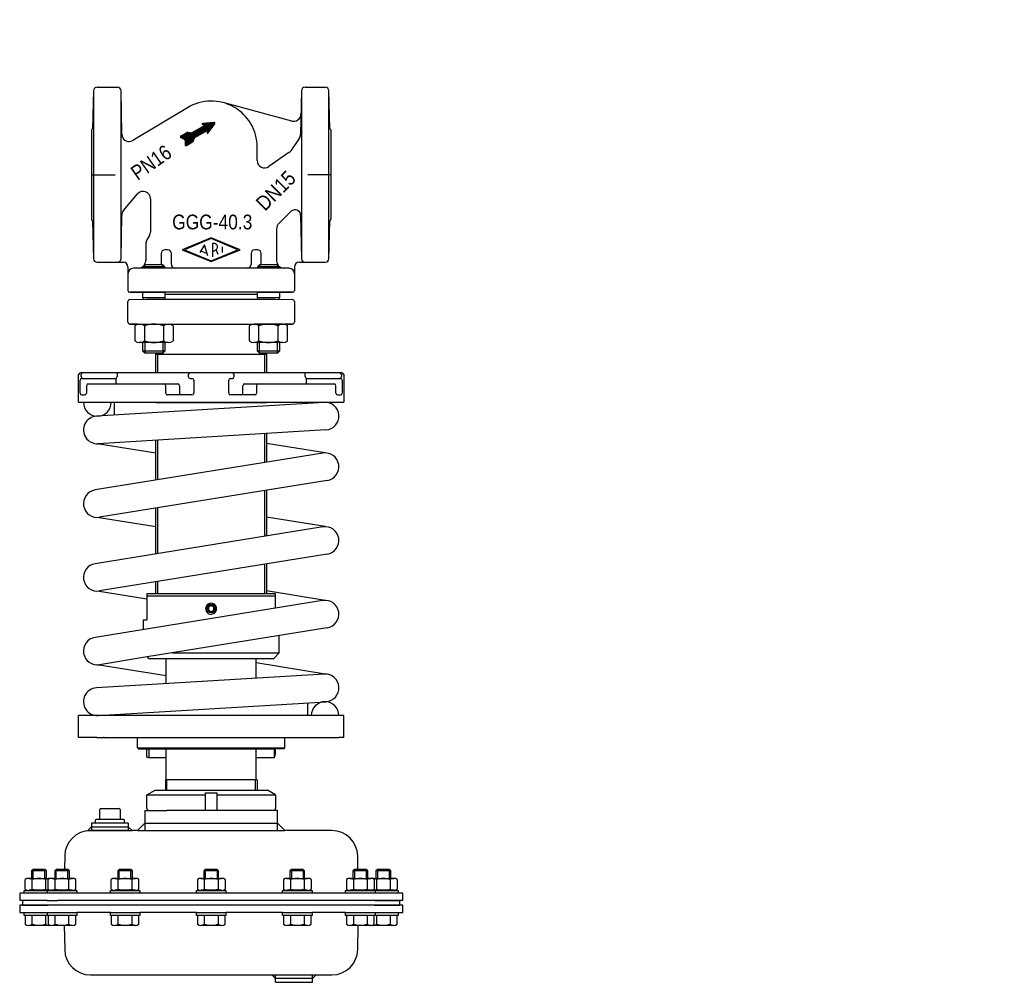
# Model space of a CAD drawing. Extents: x -535 to 0, y -522 to 0.
import ezdxf
from ezdxf.enums import TextEntityAlignment as Align

# ---------------------------------------------------------------- set-up
doc = ezdxf.new("R2010")
doc.units = 0
doc.layers.get('0').update_dxf_attribs({"linetype": 'CONTINUOUS'})

# ---------------------------------------------------------------- blocks, each defined once
blk = doc.blocks.new('*X0')
at = {"color": 7}
for p, q in [((-444.93, -67.9), (-434.65, -57.62)), ((-444.91, -67.6), (-435.32, -58.01)), ((-444.89, -67.3), (-435.99, -58.39)), ((-444.87, -68.12), (-432.82, -56.08)), ((-444.87, -67), (-436.66, -58.78)), ((-444.74, -68.28), (-432.51, -56.04)), ((-444.55, -68.37), (-432.19, -56.01)), ((-444.25, -68.35), (-431.88, -55.98)), ((-439.5, -63.88), (-431.57, -55.95)), ((-438.83, -63.5), (-431.25, -55.92)), ((-438.16, -63.11), (-430.94, -55.89)), ((-437.49, -62.72), (-430.62, -55.86)), ((-436.82, -62.34), (-430.31, -55.82)), ((-436.15, -61.95), (-429.99, -55.79)), ((-435.6, -56.59), (-435.34, -56.33)), ((-435.5, -56.78), (-435.02, -56.3)), ((-435.48, -61.57), (-429.68, -55.76)), ((-435.3, -56.86), (-434.71, -56.26)), ((-435.09, -56.93), (-434.39, -56.23)), ((-434.88, -57), (-434.08, -56.2)), ((-434.81, -61.18), (-429.37, -55.73)), ((-434.67, -57.08), (-433.76, -56.17)), ((-434.46, -57.15), (-433.45, -56.14)), ((-434.25, -57.22), (-433.14, -56.11)), ((-434.15, -60.79), (-429.09, -55.74)), ((-433.48, -60.41), (-428.9, -55.83)), ((-432.81, -60.02), (-428.78, -55.99)), ((-432.75, -60.81), (-429.76, -57.82)), ((-432.68, -60.46), (-429.03, -56.81)), ((-432.61, -60.11), (-428.72, -56.22)), ((-447.43, -63.61), (-446.61, -62.79)), ((-447.35, -63.82), (-445.94, -62.41)), ((-447.22, -63.96), (-445.27, -62.02)), ((-447.03, -64.06), (-444.6, -61.64)), ((-446.84, -64.16), (-443.93, -61.25)), ((-446.65, -64.25), (-443.51, -61.11)), ((-446.46, -64.34), (-443.26, -61.14)), ((-446.27, -64.44), (-443.01, -61.17)), ((-446.08, -64.53), (-442.75, -61.2)), ((-445.9, -64.62), (-442.5, -61.23)), ((-445.71, -64.72), (-442.25, -61.26)), ((-445.52, -64.81), (-442, -61.29)), ((-445.33, -64.9), (-441.74, -61.32)), ((-445.14, -65), (-441.49, -61.35)), ((-444.96, -65.1), (-441.23, -61.37)), ((-444.85, -66.69), (-437.33, -59.16)), ((-444.83, -66.39), (-437.99, -59.55)), ((-444.83, -65.26), (-440.67, -61.1)), ((-444.81, -66.09), (-438.66, -59.94)), ((-444.79, -65.79), (-439.33, -60.32)), ((-444.78, -65.48), (-440, -60.71)), ((-443.6, -67.98), (-439.73, -64.12)), ((-432.82, -61.16), (-430.48, -58.82)), ((-432.82, -61.45), (-431.2, -59.83)), ((-432.67, -61.58), (-431.92, -60.83)), ((-442.93, -67.6), (-439.94, -64.61)), ((-442.26, -67.21), (-440.15, -65.1)), ((-441.59, -66.82), (-440.36, -65.6)), ((-440.92, -66.44), (-440.58, -66.09))]:
    blk.add_line(p, q, dxfattribs=at)
blk = doc.blocks.new('3570100504', base_point=(-521.51, 334.21))
at = {"color": 7}
for p, q in [((-465.59, -420.67), (-461.22, -418.15)), ((-465.59, -428.15), (-465.59, -420.67)), ((-465.59, -420.67), (-433.72, -420.67)), ((-461.22, -418.15), (-400.22, -418.15)), ((-433.72, -419.65), (-427.72, -419.65)), ((-433.72, -429.15), (-433.72, -419.65)), ((-427.72, -419.65), (-427.72, -429.15)), ((-427.72, -420.67), (-395.84, -420.67)), ((-395.84, -420.67), (-400.22, -418.15)), ((-395.84, -420.67), (-395.84, -428.15)), ((-491.22, -434.15), (-491.22, -428.65)), ((-490.72, -428.15), (-480.72, -428.15)), ((-480.22, -428.65), (-480.22, -434.15)), ((-466.72, -429.15), (-466.72, -440.15)), ((-466.72, -429.15), (-464.59, -429.15)), ((-464.59, -429.15), (-454.77, -429.15)), ((-433.72, -429.15), (-454.77, -429.15)), ((-427.72, -429.15), (-433.72, -429.15)), ((-396.84, -429.15), (-427.72, -429.15)), ((-394.72, -429.15), (-396.84, -429.15)), ((-394.72, -440.15), (-394.72, -429.15)), ((-495.72, -438.15), (-497.72, -440.15)), ((-495.72, -436.15), (-495.72, -440.15)), ((-493.72, -436.15), (-495.72, -436.15)), ((-495.72, -438.15), (-475.72, -438.15)), ((-493.72, -434.65), (-493.72, -436.15)), ((-477.72, -436.15), (-493.72, -436.15)), ((-478.22, -434.15), (-493.22, -434.15)), ((-477.72, -436.15), (-477.72, -434.65)), ((-475.72, -436.15), (-477.72, -436.15)), ((-475.72, -436.15), (-475.72, -440.15)), ((-475.72, -438.15), (-473.72, -440.15)), ((-466.72, -436.15), (-470.72, -440.15)), ((-466.72, -436.15), (-394.72, -436.15)), ((-390.72, -440.15), (-394.72, -436.15)), ((-497.72, -440.15), (-495.72, -440.15)), ((-475.72, -440.15), (-496.29, -440.15)), ((-495.72, -440.15), (-475.72, -440.15)), ((-475.72, -440.15), (-473.72, -440.15)), ((-470.72, -440.15), (-473.72, -440.15)), ((-470.72, -440.15), (-466.72, -440.15)), ((-466.72, -440.15), (-394.72, -440.15)), ((-394.72, -440.15), (-390.72, -440.15)), ((-365.14, -440.15), (-390.72, -440.15)), ((-510.29, -453.9), (-510.42, -461.25)), ((-351.01, -461.25), (-351.14, -453.9)), ((-527.42, -461.25), (-528.22, -462.05)), ((-528.22, -462.05), (-528.22, -466.04)), ((-520.22, -462.05), (-528.22, -462.05)), ((-521.02, -461.25), (-527.42, -461.25)), ((-527.42, -466.04), (-527.42, -461.25)), ((-520.22, -462.05), (-521.02, -461.25)), ((-521.02, -466.04), (-521.02, -461.25)), ((-520.22, -466.04), (-520.22, -462.05)), ((-514.89, -461.25), (-515.69, -462.05)), ((-507.69, -462.05), (-515.69, -462.05)), ((-515.69, -462.05), (-515.69, -466.04)), ((-508.49, -461.25), (-514.89, -461.25)), ((-514.89, -466.04), (-514.89, -461.25)), ((-507.69, -462.05), (-508.49, -461.25)), ((-508.49, -466.04), (-508.49, -461.25)), ((-507.69, -466.04), (-507.69, -462.05)), ((-480.67, -461.25), (-481.47, -462.05)), ((-481.47, -462.05), (-481.47, -466.04)), ((-473.47, -462.05), (-481.47, -462.05)), ((-474.27, -461.25), (-480.67, -461.25)), ((-480.67, -466.04), (-480.67, -461.25)), ((-473.47, -462.05), (-474.27, -461.25)), ((-474.27, -466.04), (-474.27, -461.25)), ((-473.47, -466.04), (-473.47, -462.05)), ((-433.92, -461.25), (-434.72, -462.05)), ((-426.72, -462.05), (-434.72, -462.05)), ((-434.72, -462.05), (-434.72, -466.04)), ((-427.52, -461.25), (-433.92, -461.25)), ((-433.92, -461.25), (-433.92, -466.04)), ((-426.72, -462.05), (-427.52, -461.25)), ((-427.52, -461.25), (-427.52, -466.04)), ((-426.72, -466.04), (-426.72, -462.05)), ((-387.17, -461.25), (-387.97, -462.05)), ((-387.97, -462.05), (-387.97, -466.04)), ((-379.97, -462.05), (-387.97, -462.05)), ((-387.17, -461.25), (-387.17, -466.04)), ((-380.77, -461.25), (-387.17, -461.25)), ((-380.77, -461.25), (-380.77, -466.04)), ((-379.97, -462.05), (-380.77, -461.25)), ((-379.97, -466.04), (-379.97, -462.05)), ((-352.94, -461.25), (-353.74, -462.05)), ((-345.74, -462.05), (-353.74, -462.05)), ((-353.74, -462.05), (-353.74, -466.04)), ((-346.54, -461.25), (-352.94, -461.25)), ((-352.94, -461.25), (-352.94, -466.04)), ((-345.74, -462.05), (-346.54, -461.25)), ((-346.54, -461.25), (-346.54, -466.04)), ((-345.74, -466.04), (-345.74, -462.05)), ((-340.42, -461.25), (-341.22, -462.05)), ((-341.22, -462.05), (-341.22, -466.04)), ((-333.22, -462.05), (-341.22, -462.05)), ((-340.42, -461.25), (-340.42, -466.04)), ((-334.02, -461.25), (-340.42, -461.25)), ((-334.02, -461.25), (-334.02, -466.04)), ((-333.22, -462.05), (-334.02, -461.25)), ((-333.22, -466.04), (-333.22, -462.05)), ((-531.72, -471.88), (-531.72, -466.71)), ((-529.84, -466.04), (-528.22, -466.04)), ((-528.22, -466.04), (-527.42, -466.04)), ((-527.97, -471.88), (-527.97, -466.71)), ((-527.42, -466.04), (-521.02, -466.04)), ((-521.02, -466.04), (-520.22, -466.04)), ((-520.46, -471.88), (-520.46, -466.71)), ((-520.22, -466.04), (-518.59, -466.04)), ((-519.19, -471.88), (-519.19, -466.71)), ((-517.32, -466.04), (-515.69, -466.04)), ((-515.69, -466.04), (-514.89, -466.04)), ((-515.44, -471.88), (-515.44, -466.71)), ((-514.89, -466.04), (-508.49, -466.04)), ((-508.49, -466.04), (-507.69, -466.04)), ((-507.94, -471.88), (-507.94, -466.71)), ((-507.69, -466.04), (-506.06, -466.04)), ((-504.18, -471.88), (-504.18, -466.71)), ((-484.97, -471.88), (-484.97, -466.71)), ((-483.09, -466.04), (-481.47, -466.04)), ((-481.47, -466.04), (-480.67, -466.04)), ((-481.22, -471.88), (-481.22, -466.71)), ((-480.67, -466.04), (-474.27, -466.04)), ((-474.27, -466.04), (-473.47, -466.04)), ((-473.71, -471.88), (-473.71, -466.71)), ((-473.47, -466.04), (-471.84, -466.04)), ((-469.96, -471.88), (-469.96, -466.71)), ((-438.22, -466.71), (-438.22, -471.88)), ((-436.34, -466.04), (-434.72, -466.04)), ((-434.72, -466.04), (-433.92, -466.04)), ((-434.47, -466.71), (-434.47, -471.88)), ((-433.92, -466.04), (-427.52, -466.04)), ((-427.52, -466.04), (-426.72, -466.04)), ((-426.96, -466.71), (-426.96, -471.88)), ((-426.72, -466.04), (-425.09, -466.04)), ((-423.21, -466.71), (-423.21, -471.88)), ((-391.47, -466.71), (-391.47, -471.88)), ((-389.59, -466.04), (-387.97, -466.04)), ((-387.97, -466.04), (-387.17, -466.04)), ((-387.72, -466.71), (-387.72, -471.88)), ((-387.17, -466.04), (-380.77, -466.04)), ((-380.77, -466.04), (-379.97, -466.04)), ((-380.21, -466.71), (-380.21, -471.88)), ((-379.97, -466.04), (-378.34, -466.04)), ((-376.46, -466.71), (-376.46, -471.88)), ((-357.25, -466.71), (-357.25, -471.88)), ((-355.37, -466.04), (-353.74, -466.04)), ((-353.74, -466.04), (-352.94, -466.04)), ((-353.49, -466.71), (-353.49, -471.88)), ((-352.94, -466.04), (-346.54, -466.04)), ((-346.54, -466.04), (-345.74, -466.04)), ((-345.99, -466.71), (-345.99, -471.88)), ((-345.74, -466.04), (-344.11, -466.04)), ((-342.84, -466.04), (-341.22, -466.04)), ((-342.24, -466.71), (-342.24, -471.88)), ((-341.22, -466.04), (-340.42, -466.04)), ((-340.97, -466.71), (-340.97, -471.88)), ((-340.42, -466.04), (-334.02, -466.04)), ((-334.02, -466.04), (-333.22, -466.04)), ((-333.46, -466.71), (-333.46, -471.88)), ((-333.22, -466.04), (-331.59, -466.04)), ((-329.71, -466.71), (-329.71, -471.88)), ((-534.72, -474.15), (-534.72, -478.15)), ((-529.84, -474.15), (-534.72, -474.15)), ((-532.22, -474.15), (-532.22, -472.55)), ((-532.22, -472.55), (-531.72, -472.55)), ((-529.84, -474.15), (-532.22, -474.15)), ((-531.72, -472.55), (-519.69, -472.55)), ((-519.72, -472.54), (-529.84, -472.54)), ((-332.72, -474.13), (-529.84, -474.13)), ((-519.72, -474.15), (-529.84, -474.15)), ((-518.59, -472.54), (-519.72, -472.54)), ((-513.67, -472.55), (-519.72, -472.54)), ((-513.67, -474.15), (-519.72, -474.15)), ((-516.22, -474.15), (-519.72, -474.15)), ((-519.69, -474.15), (-519.69, -472.55)), ((-519.69, -472.55), (-519.19, -472.55)), ((-516.22, -474.15), (-519.69, -474.15)), ((-519.19, -472.55), (-516.71, -472.55)), ((-519.19, -472.55), (-516.22, -472.55)), ((-506.06, -472.54), (-517.32, -472.54)), ((-516.22, -472.55), (-513.67, -472.55)), ((-503.69, -474.15), (-516.22, -474.15)), ((-515.69, -472.54), (-515.69, -472.54)), ((-515.69, -474.15), (-515.69, -474.15)), ((-514.89, -472.55), (-514.89, -472.54)), ((-513.67, -472.55), (-507.69, -472.55)), ((-508.49, -472.55), (-508.49, -472.54)), ((-507.69, -472.55), (-507.69, -472.54)), ((-507.69, -472.55), (-507.49, -472.55)), ((-507.69, -474.15), (-507.69, -474.15)), ((-507.49, -472.55), (-504.18, -472.55)), ((-507.49, -472.55), (-503.69, -472.55)), ((-503.69, -472.55), (-503.69, -474.15)), ((-485.47, -474.15), (-485.47, -472.55)), ((-485.47, -472.55), (-484.97, -472.55)), ((-469.47, -474.15), (-485.47, -474.15)), ((-484.97, -472.55), (-473.47, -472.55)), ((-471.84, -472.54), (-483.09, -472.54)), ((-481.47, -472.54), (-481.47, -472.55)), ((-481.47, -474.15), (-481.47, -474.15)), ((-480.67, -472.55), (-480.67, -472.54)), ((-474.27, -472.55), (-474.27, -472.54)), ((-473.47, -472.55), (-473.47, -472.54)), ((-473.47, -472.55), (-473.27, -472.55)), ((-473.47, -474.15), (-473.47, -474.15)), ((-473.27, -472.55), (-469.96, -472.55)), ((-473.27, -472.55), (-469.47, -472.55)), ((-469.47, -472.55), (-469.47, -474.15)), ((-438.72, -474.15), (-438.72, -472.55)), ((-438.72, -472.55), (-434.92, -472.55)), ((-422.72, -474.15), (-438.72, -474.15)), ((-438.22, -472.55), (-434.92, -472.55)), ((-425.09, -472.54), (-436.34, -472.54)), ((-434.92, -472.55), (-434.72, -472.55)), ((-434.72, -472.54), (-434.72, -472.55)), ((-434.72, -472.55), (-423.21, -472.55)), ((-434.72, -474.15), (-434.72, -474.15)), ((-433.92, -472.54), (-433.92, -472.55)), ((-427.52, -472.54), (-427.52, -472.55)), ((-426.72, -472.55), (-426.72, -472.54)), ((-426.72, -474.15), (-426.72, -474.15)), ((-423.21, -472.55), (-422.72, -472.55)), ((-422.72, -472.55), (-422.72, -474.15)), ((-391.97, -474.15), (-391.97, -472.55)), ((-391.97, -472.55), (-388.17, -472.55)), ((-375.97, -474.15), (-391.97, -474.15)), ((-391.47, -472.55), (-388.17, -472.55)), ((-378.34, -472.54), (-389.59, -472.54)), ((-388.17, -472.55), (-387.97, -472.55)), ((-387.97, -472.54), (-387.97, -472.55)), ((-387.97, -472.55), (-376.46, -472.55)), ((-387.97, -474.15), (-387.97, -474.15)), ((-387.17, -472.54), (-387.17, -472.55)), ((-380.77, -472.54), (-380.77, -472.55)), ((-379.97, -472.55), (-379.97, -472.54)), ((-379.97, -474.15), (-379.97, -474.15)), ((-376.46, -472.55), (-375.97, -472.55)), ((-375.97, -472.55), (-375.97, -474.15)), ((-357.74, -474.15), (-357.74, -472.55)), ((-357.74, -472.55), (-353.94, -472.55)), ((-345.22, -474.15), (-357.74, -474.15)), ((-357.25, -472.55), (-353.94, -472.55)), ((-344.11, -472.54), (-355.37, -472.54)), ((-353.94, -472.55), (-353.74, -472.55)), ((-353.74, -472.54), (-353.74, -472.55)), ((-353.74, -472.55), (-345.22, -472.55)), ((-353.74, -474.15), (-353.74, -474.15)), ((-352.94, -472.54), (-352.94, -472.55)), ((-346.54, -472.54), (-346.54, -472.55)), ((-341.72, -472.54), (-345.74, -472.54)), ((-345.74, -472.54), (-345.74, -472.54)), ((-345.74, -474.15), (-345.74, -474.15)), ((-345.22, -472.55), (-345.09, -472.55)), ((-341.74, -474.15), (-345.22, -474.15)), ((-345.09, -472.55), (-342.24, -472.55)), ((-345.09, -472.55), (-344.72, -472.55)), ((-344.72, -472.55), (-342.24, -472.55)), ((-341.72, -472.54), (-342.84, -472.54)), ((-342.24, -472.55), (-341.74, -472.55)), ((-341.74, -472.55), (-329.71, -472.55)), ((-341.74, -472.55), (-341.74, -474.15)), ((-341.72, -474.15), (-341.74, -474.15)), ((-331.31, -472.53), (-341.72, -472.54)), ((-329.22, -474.15), (-341.72, -474.15)), ((-326.72, -474.13), (-332.72, -474.13)), ((-329.71, -472.55), (-329.22, -472.55)), ((-329.22, -472.55), (-329.22, -474.15)), ((-326.72, -478.14), (-326.72, -474.13)), ((-533.22, -478.15), (-534.72, -478.15)), ((-534.72, -480.65), (-534.72, -484.65)), ((-533.22, -480.65), (-534.72, -480.65)), ((-533.22, -478.15), (-533.22, -480.65)), ((-519.72, -478.15), (-533.22, -478.15)), ((-533.22, -480.65), (-519.22, -480.65)), ((-517.22, -480.65), (-533.22, -480.65)), ((-519.72, -478.15), (-514.09, -478.15)), ((-514.72, -480.65), (-517.22, -480.65)), ((-346.72, -480.65), (-514.72, -480.65)), ((-347.34, -478.15), (-514.09, -478.15)), ((-341.72, -478.15), (-347.34, -478.15)), ((-344.22, -480.65), (-346.72, -480.65)), ((-328.22, -480.65), (-344.22, -480.65)), ((-342.22, -480.65), (-328.22, -480.65)), ((-332.72, -478.14), (-341.72, -478.15)), ((-341.72, -478.15), (-328.22, -478.15)), ((-340.42, -478.15), (-340.42, -478.15)), ((-334.02, -478.14), (-334.02, -478.15)), ((-333.22, -478.15), (-333.22, -478.14)), ((-326.72, -478.14), (-332.72, -478.14)), ((-328.22, -480.65), (-328.22, -478.15)), ((-326.72, -480.65), (-328.22, -480.65)), ((-326.72, -484.65), (-326.72, -480.65)), ((-534.72, -484.65), (-519.72, -484.65)), ((-532.22, -484.65), (-519.72, -484.65)), ((-532.22, -486.25), (-532.22, -484.65)), ((-531.72, -486.25), (-532.22, -486.25)), ((-531.72, -486.25), (-531.72, -490.88)), ((-519.69, -486.25), (-531.72, -486.25)), ((-527.97, -490.88), (-527.97, -486.25)), ((-520.46, -490.88), (-520.46, -486.25)), ((-519.72, -484.65), (-513.67, -484.65)), ((-519.72, -484.65), (-516.22, -484.65)), ((-519.69, -484.65), (-516.22, -484.65)), ((-519.69, -486.25), (-519.69, -484.65)), ((-519.19, -486.25), (-519.69, -486.25)), ((-516.71, -486.25), (-519.19, -486.25)), ((-519.19, -486.25), (-519.19, -490.88)), ((-516.22, -486.25), (-519.19, -486.25)), ((-516.22, -484.65), (-503.69, -484.65)), ((-507.69, -486.25), (-516.22, -486.25)), ((-507.49, -486.25), (-516.22, -486.25)), ((-515.69, -484.65), (-515.69, -484.65)), ((-515.44, -490.88), (-515.44, -486.25)), ((-507.94, -490.88), (-507.94, -486.25)), ((-507.69, -484.65), (-507.69, -484.65)), ((-507.49, -486.25), (-507.69, -486.25)), ((-504.18, -486.25), (-507.49, -486.25)), ((-503.69, -486.25), (-507.49, -486.25)), ((-504.18, -490.88), (-504.18, -486.25)), ((-485.47, -484.65), (-503.69, -484.65)), ((-503.69, -484.65), (-503.69, -486.25)), ((-485.47, -484.65), (-469.47, -484.65)), ((-485.47, -486.25), (-485.47, -484.65)), ((-484.97, -486.25), (-485.47, -486.25)), ((-484.97, -486.25), (-484.97, -490.88)), ((-473.47, -486.25), (-484.97, -486.25)), ((-473.27, -486.25), (-484.97, -486.25)), ((-481.47, -484.65), (-481.47, -484.65)), ((-481.22, -490.88), (-481.22, -486.25)), ((-473.71, -490.88), (-473.71, -486.25)), ((-473.47, -484.65), (-473.47, -484.65)), ((-473.27, -486.25), (-473.47, -486.25)), ((-469.96, -486.25), (-473.27, -486.25)), ((-469.47, -486.25), (-473.27, -486.25)), ((-469.96, -490.88), (-469.96, -486.25)), ((-438.72, -484.65), (-469.47, -484.65)), ((-469.47, -484.65), (-469.47, -486.25)), ((-438.72, -484.65), (-422.72, -484.65)), ((-438.72, -486.25), (-438.72, -484.65)), ((-434.92, -486.25), (-438.72, -486.25)), ((-438.22, -486.25), (-438.22, -490.88)), ((-434.92, -486.25), (-438.22, -486.25)), ((-434.72, -486.25), (-434.92, -486.25)), ((-434.72, -484.65), (-434.72, -484.65)), ((-423.21, -486.25), (-434.72, -486.25)), ((-434.47, -486.25), (-434.47, -490.88)), ((-426.96, -486.25), (-426.96, -490.88)), ((-426.72, -484.65), (-426.72, -484.65)), ((-423.21, -490.88), (-423.21, -486.25)), ((-422.72, -486.25), (-423.21, -486.25)), ((-391.97, -484.65), (-422.72, -484.65)), ((-422.72, -484.65), (-422.72, -486.25)), ((-391.97, -484.65), (-375.97, -484.65)), ((-391.97, -486.25), (-391.97, -484.65)), ((-388.17, -486.25), (-391.97, -486.25)), ((-391.47, -486.25), (-391.47, -490.88)), ((-388.17, -486.25), (-391.47, -486.25)), ((-387.97, -486.25), (-388.17, -486.25)), ((-376.46, -486.25), (-388.17, -486.25)), ((-387.97, -484.65), (-387.97, -484.65)), ((-376.46, -486.25), (-387.97, -486.25)), ((-387.72, -486.25), (-387.72, -490.88)), ((-380.21, -486.25), (-380.21, -490.88)), ((-379.97, -484.65), (-379.97, -484.65)), ((-375.97, -486.25), (-376.46, -486.25)), ((-376.46, -490.88), (-376.46, -486.25)), ((-357.74, -484.65), (-375.97, -484.65)), ((-375.97, -484.65), (-375.97, -486.25)), ((-357.74, -484.65), (-345.22, -484.65)), ((-357.74, -486.25), (-357.74, -484.65)), ((-353.94, -486.25), (-357.74, -486.25)), ((-357.25, -486.25), (-357.25, -490.88)), ((-353.94, -486.25), (-357.25, -486.25)), ((-353.74, -486.25), (-353.94, -486.25)), ((-353.74, -484.65), (-353.74, -484.65)), ((-345.22, -486.25), (-353.74, -486.25)), ((-353.49, -486.25), (-353.49, -490.88)), ((-345.99, -486.25), (-345.99, -490.88)), ((-345.74, -484.65), (-345.74, -484.65)), ((-345.22, -484.65), (-341.74, -484.65)), ((-345.09, -486.25), (-345.22, -486.25)), ((-342.24, -486.25), (-345.09, -486.25)), ((-344.72, -486.25), (-345.09, -486.25)), ((-342.24, -486.25), (-344.72, -486.25)), ((-342.24, -490.88), (-342.24, -486.25)), ((-341.74, -486.25), (-342.24, -486.25)), ((-341.74, -484.65), (-341.74, -486.25)), ((-341.74, -484.65), (-341.72, -484.65)), ((-329.71, -486.25), (-341.74, -486.25)), ((-341.72, -484.65), (-329.22, -484.65)), ((-341.72, -484.65), (-326.72, -484.65)), ((-340.97, -486.25), (-340.97, -490.88)), ((-333.46, -486.25), (-333.46, -490.88)), ((-329.22, -486.25), (-329.71, -486.25)), ((-329.71, -490.88), (-329.71, -486.25)), ((-329.22, -484.65), (-329.22, -486.25)), ((-518.59, -491.55), (-529.84, -491.55)), ((-506.06, -491.55), (-517.32, -491.55)), ((-510.52, -491.49), (-510.29, -504.71)), ((-471.84, -491.55), (-483.09, -491.55)), ((-425.09, -491.55), (-436.34, -491.55)), ((-378.34, -491.55), (-389.59, -491.55)), ((-344.11, -491.55), (-355.37, -491.55)), ((-351.14, -504.71), (-350.91, -491.49)), ((-331.59, -491.55), (-342.84, -491.55)), ((-496.29, -518.46), (-397.72, -518.46)), ((-395.72, -520.46), (-397.72, -518.46)), ((-397.72, -518.46), (-395.72, -518.46)), ((-395.72, -518.46), (-375.72, -518.46)), ((-395.72, -522.46), (-395.72, -518.46)), ((-375.72, -518.46), (-373.72, -518.46)), ((-375.72, -522.46), (-375.72, -518.46)), ((-373.72, -518.46), (-375.72, -520.46)), ((-373.72, -518.46), (-365.14, -518.46)), ((-375.72, -520.46), (-395.72, -520.46)), ((-395.72, -522.46), (-375.72, -522.46))]:
    blk.add_line(p, q, dxfattribs=at)
for centre, radius, start, end in [((-490.72, -428.65), 0.5, 90, 180), ((-480.72, -428.65), 0.5, 0, 90), ((-464.59, -428.15), 1, 180, 270), ((-396.84, -428.15), 1, 270, 0), ((-493.22, -434.65), 0.5, 90, 180), ((-478.22, -434.65), 0.5, 0, 90), ((-496.29, -454.15), 14, 90, 179), ((-365.14, -454.15), 14, 1, 90), ((-529.84, -469.03), 2.99, 51.0528, 128.9472), ((-524.22, -476.99), 10.94, 69.9474, 110.0526), ((-518.59, -469.03), 2.99, 77.7343, 128.9472), ((-517.32, -469.03), 2.99, 51.0528, 128.9472), ((-511.69, -476.99), 10.94, 69.9474, 110.0526), ((-506.06, -469.03), 2.99, 51.0528, 128.9472), ((-483.09, -469.03), 2.99, 51.0528, 128.9472), ((-477.47, -476.99), 10.94, 69.9474, 110.0526), ((-471.84, -469.03), 2.99, 51.0528, 128.9472), ((-436.34, -469.03), 2.99, 51.0528, 128.9472), ((-430.72, -476.99), 10.94, 69.9474, 110.0526), ((-425.09, -469.03), 2.99, 51.0528, 128.9472), ((-389.59, -469.03), 2.99, 51.0528, 128.9472), ((-383.97, -476.99), 10.94, 69.9474, 110.0526), ((-378.34, -469.03), 2.99, 51.0528, 128.9472), ((-355.37, -469.03), 2.99, 51.0528, 128.9472), ((-349.74, -476.99), 10.94, 69.9474, 110.0526), ((-344.11, -469.03), 2.99, 51.0528, 128.9472), ((-342.84, -469.03), 2.99, 51.0528, 102.2657), ((-337.22, -476.99), 10.94, 69.9474, 110.0526), ((-331.59, -469.03), 2.99, 51.0528, 128.9472), ((-529.84, -469.56), 2.99, 231.0528, 308.9472), ((-524.22, -461.6), 10.94, 249.9474, 290.0526), ((-518.59, -469.56), 2.99, 231.0528, 282.2657), ((-517.32, -469.56), 2.99, 231.0528, 308.9472), ((-511.69, -461.6), 10.94, 249.9474, 290.0526), ((-506.06, -469.56), 2.99, 231.0528, 308.9472), ((-483.09, -469.56), 2.99, 231.0528, 308.9472), ((-477.47, -461.6), 10.94, 249.9474, 290.0526), ((-471.84, -469.56), 2.99, 231.0528, 308.9472), ((-436.34, -469.56), 2.99, 231.0528, 308.9472), ((-430.72, -461.6), 10.94, 249.9474, 290.0526), ((-425.09, -469.56), 2.99, 231.0528, 308.9472), ((-389.59, -469.56), 2.99, 231.0528, 308.9472), ((-383.97, -461.6), 10.94, 249.9474, 290.0526), ((-378.34, -469.56), 2.99, 231.0528, 308.9472), ((-355.37, -469.56), 2.99, 231.0528, 308.9472), ((-349.74, -461.6), 10.94, 249.9474, 290.0526), ((-344.11, -469.56), 2.99, 231.0528, 308.9472), ((-342.84, -469.56), 2.99, 257.7343, 308.9472), ((-337.22, -461.6), 10.94, 249.9474, 268.2442), ((-337.22, -461.6), 10.94, 271.8972, 290.0526), ((-331.59, -469.56), 2.99, 231.0528, 265.0561), ((-331.59, -469.56), 2.99, 274.9439, 275.3162), ((-331.59, -469.56), 2.99, 275.3162, 308.9472), ((-343.22, -480.65), 1, 359.9999999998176, 0), ((-529.84, -488.56), 2.99, 231.0528, 308.9472), ((-524.22, -480.6), 10.94, 249.9474, 290.0526), ((-518.59, -488.56), 2.99, 231.0528, 282.2657), ((-517.32, -488.56), 2.99, 231.0528, 308.9472), ((-511.69, -480.6), 10.94, 249.9474, 290.0526), ((-506.06, -488.56), 2.99, 231.0528, 308.9472), ((-483.09, -488.56), 2.99, 231.0528, 308.9472), ((-477.47, -480.6), 10.94, 249.9474, 290.0526), ((-471.84, -488.56), 2.99, 231.0528, 308.9472), ((-436.34, -488.56), 2.99, 231.0528, 308.9472), ((-430.72, -480.6), 10.94, 249.9474, 290.0526), ((-425.09, -488.56), 2.99, 231.0528, 308.9472), ((-389.59, -488.56), 2.99, 231.0528, 308.9472), ((-383.97, -480.6), 10.94, 249.9474, 290.0526), ((-378.34, -488.56), 2.99, 231.0528, 308.9472), ((-355.37, -488.56), 2.99, 231.0528, 308.9472), ((-349.74, -480.6), 10.94, 249.9474, 290.0526), ((-344.11, -488.56), 2.99, 231.0528, 308.9472), ((-342.84, -488.56), 2.99, 257.7343, 308.9472), ((-337.22, -480.6), 10.94, 249.9474, 290.0526), ((-331.59, -488.56), 2.99, 231.0528, 308.9472), ((-496.29, -504.46), 14, 181, 270), ((-365.14, -504.46), 14, 270, 359)]:
    blk.add_arc(centre, radius, start, end, dxfattribs=at)

msp = doc.modelspace()

# ---------------------------------------------------------------- linework, layer by layer
at = {"color": 7}
for p, q in [((-492.66, -36.66), (-481.68, -36.66)), ((-379.75, -36.66), (-368.77, -36.66)), ((-494.66, -38.61), (-495.2, -58.98)), ((-494.66, -38.61), (-494.66, -129.71)), ((-479.27, -62.16), (-479.68, -38.62)), ((-479.68, -129.69), (-479.68, -38.62)), ((-381.75, -38.62), (-382.16, -62.16)), ((-381.75, -38.62), (-381.75, -129.69)), ((-366.23, -58.98), (-366.77, -38.61)), ((-366.77, -129.71), (-366.77, -38.61)), ((-443.62, -47.75), (-473.2, -65.58)), ((-387.01, -55.02), (-424.22, -45.02)), ((-441.03, -61.3), (-434.07, -57.28)), ((-435.43, -56.82), (-434.07, -57.28)), ((-429.26, -55.72), (-435.37, -56.33)), ((-432.39, -61.49), (-428.82, -56.52)), ((-447.18, -63.12), (-443.8, -61.17)), ((-447.15, -64), (-445.06, -65.04)), ((-443.49, -61.11), (-441.34, -61.37)), ((-440.59, -66.13), (-439.74, -64.14)), ((-439.53, -63.9), (-432.57, -59.88)), ((-432.57, -59.88), (-432.84, -61.29)), ((-444.78, -65.52), (-444.93, -67.85)), ((-444.18, -68.32), (-440.8, -66.37)), ((-405.72, -76.45), (-405.72, -69.16)), ((-382.88, -64.45), (-387.55, -71.12)), ((-388.54, -72.11), (-399.42, -79.73)), ((-478.33, -103.59), (-470.78, -94.58)), ((-463.72, -97.16), (-463.72, -115.09)), ((-479.68, -129.69), (-479.27, -106.16)), ((-387.25, -104.01), (-394.01, -110.63)), ((-382.16, -106.16), (-381.75, -129.69)), ((-495.2, -109.34), (-494.66, -129.71)), ((-366.77, -129.71), (-366.23, -109.34)), ((-464.25, -117.09), (-465.68, -119.56)), ((-395.22, -113.49), (-395.22, -130.82)), ((-466.22, -121.56), (-466.22, -130.82)), ((-430.72, -118.32), (-446.42, -124.82)), ((-430.72, -118.82), (-445.22, -124.82)), ((-434.39, -122.24), (-436.82, -126.4)), ((-432.47, -128.19), (-434.35, -122.24)), ((-415.01, -124.82), (-430.72, -118.32)), ((-416.22, -124.82), (-430.72, -118.82)), ((-430.07, -121.89), (-430.07, -128.66)), ((-457.86, -126.89), (-457.86, -132.89)), ((-454.36, -124.89), (-455.86, -124.89)), ((-452.36, -132.89), (-452.36, -126.89)), ((-446.42, -124.82), (-430.72, -131.32)), ((-445.22, -124.82), (-430.72, -130.82)), ((-436.31, -125.52), (-432.87, -126.95)), ((-430.72, -130.82), (-416.22, -124.82)), ((-430.72, -131.32), (-415.01, -124.82)), ((-426.99, -127.38), (-428.07, -124.78)), ((-424.59, -126.39), (-424.59, -123.24)), ((-409.07, -126.89), (-409.07, -132.89)), ((-405.57, -124.89), (-407.07, -124.89)), ((-403.57, -132.89), (-403.57, -126.89)), ((-492.66, -131.66), (-478.42, -131.66)), ((-466.73, -132.97), (-467.83, -134.07)), ((-456.93, -132.97), (-466.73, -132.97)), ((-466.73, -134.89), (-466.73, -132.97)), ((-455.83, -134.07), (-456.93, -132.97)), ((-456.93, -134.89), (-456.93, -132.97)), ((-404.5, -132.97), (-405.6, -134.07)), ((-394.7, -132.97), (-404.5, -132.97)), ((-404.5, -132.97), (-404.5, -134.89)), ((-393.6, -134.07), (-394.7, -132.97)), ((-394.7, -132.97), (-394.7, -134.89)), ((-383.01, -131.66), (-368.77, -131.66)), ((-475.92, -134.16), (-475.92, -146.96)), ((-470.11, -134.81), (-473, -134.89)), ((-388.43, -134.89), (-473, -134.89)), ((-467.83, -134.07), (-467.83, -134.89)), ((-455.83, -134.07), (-467.83, -134.07)), ((-455.83, -134.89), (-455.83, -134.07)), ((-393.6, -134.07), (-405.6, -134.07)), ((-405.6, -134.07), (-405.6, -134.89)), ((-393.6, -134.89), (-393.6, -134.07)), ((-388.43, -134.89), (-391.32, -134.81)), ((-385.51, -134.16), (-385.51, -146.96)), ((-474.95, -147.96), (-468.21, -148.14)), ((-386.48, -147.96), (-474.95, -147.96)), ((-467.83, -147.97), (-467.83, -147.96)), ((-467.83, -150.97), (-467.83, -147.97)), ((-467.83, -147.97), (-455.83, -147.97)), ((-455.83, -147.97), (-455.83, -147.96)), ((-455.83, -147.97), (-455.83, -150.97)), ((-405.6, -149.16), (-455.83, -149.16)), ((-405.6, -147.96), (-405.6, -147.97)), ((-405.6, -147.97), (-393.6, -147.97)), ((-405.6, -150.97), (-405.6, -147.97)), ((-393.6, -147.96), (-393.6, -147.97)), ((-393.6, -147.97), (-393.6, -150.97)), ((-393.22, -148.14), (-386.48, -147.96)), ((-475.92, -164.24), (-475.92, -152.89)), ((-474.95, -151.89), (-465.72, -151.65)), ((-455.83, -150.97), (-467.83, -150.97)), ((-467.83, -150.97), (-467.64, -151.7)), ((-465.72, -151.65), (-395.72, -151.65)), ((-455.83, -150.97), (-456, -151.65)), ((-456, -151.65), (-405.43, -151.65)), ((-393.6, -150.97), (-405.6, -150.97)), ((-405.43, -151.65), (-405.6, -150.97)), ((-395.72, -151.65), (-386.48, -151.89)), ((-393.79, -151.7), (-393.6, -150.97)), ((-385.51, -152.89), (-385.51, -164.24)), ((-475.11, -165.22), (-386.49, -165.22)), ((-470.5, -165.32), (-474.94, -165.24)), ((-391.81, -165.22), (-407.4, -165.22)), ((-386.49, -165.24), (-390.93, -165.32)), ((-472.22, -166.14), (-472.22, -174.3)), ((-467.02, -166.14), (-467.02, -174.3)), ((-456.63, -166.14), (-456.63, -174.3)), ((-451.44, -166.14), (-451.44, -174.3)), ((-409.99, -174.3), (-409.99, -166.14)), ((-404.8, -174.3), (-404.8, -166.14)), ((-394.41, -174.3), (-394.41, -166.14)), ((-389.21, -174.3), (-389.21, -166.14)), ((-454.03, -175.22), (-469.62, -175.22)), ((-467.83, -179.96), (-467.83, -175.22)), ((-466.73, -175.22), (-466.73, -181.06)), ((-456.93, -175.22), (-456.93, -181.06)), ((-455.83, -175.22), (-455.83, -179.96)), ((-391.81, -175.22), (-407.4, -175.22)), ((-405.6, -179.96), (-405.6, -175.22)), ((-404.5, -181.06), (-404.5, -175.22)), ((-394.7, -181.06), (-394.7, -175.22)), ((-393.6, -175.22), (-393.6, -179.96)), ((-466.73, -181.06), (-467.83, -179.96)), ((-455.83, -179.96), (-467.83, -179.96)), ((-456.93, -181.06), (-466.73, -181.06)), ((-460.72, -181.65), (-460.77, -181.65)), ((-460.72, -191.66), (-460.72, -181.65)), ((-400.72, -181.65), (-460.72, -181.65)), ((-460.35, -181.06), (-459.77, -181.65)), ((-459.77, -191.66), (-459.77, -181.65)), ((-455.83, -179.96), (-456.93, -181.06)), ((-404.5, -181.06), (-405.6, -179.96)), ((-393.6, -179.96), (-405.6, -179.96)), ((-394.7, -181.06), (-404.5, -181.06)), ((-401.67, -181.65), (-401.08, -181.06)), ((-401.67, -191.66), (-401.67, -181.65)), ((-400.66, -181.65), (-400.72, -181.65)), ((-400.72, -181.65), (-400.72, -191.66)), ((-393.6, -179.96), (-394.7, -181.06)), ((-365.23, -191.66), (-501.72, -191.66)), ((-481.71, -191.66), (-481.71, -193.66)), ((-379.72, -193.66), (-379.72, -191.66)), ((-361.37, -191.66), (-365.23, -191.66)), ((-359.72, -191.66), (-361.37, -191.66)), ((-502.72, -207.66), (-502.72, -192.66)), ((-501.92, -202.66), (-501.92, -195.66)), ((-501.4, -193.66), (-501.4, -192.66)), ((-500.92, -194.66), (-482.71, -194.66)), ((-497.44, -197.66), (-448.89, -197.66)), ((-482.36, -197.66), (-482.36, -194.6)), ((-443.22, -192.66), (-443.22, -193.66)), ((-442.22, -194.66), (-441.22, -194.66)), ((-440.22, -195.66), (-440.22, -202.66)), ((-421.22, -202.66), (-421.22, -195.66)), ((-420.22, -194.66), (-419.22, -194.66)), ((-418.22, -193.66), (-418.22, -192.66)), ((-412.54, -197.66), (-363.99, -197.66)), ((-379.08, -194.6), (-379.08, -197.66)), ((-378.72, -194.66), (-360.34, -194.66)), ((-360.03, -192.66), (-360.03, -193.66)), ((-359.51, -195.66), (-359.51, -202.66)), ((-358.72, -192.66), (-358.72, -207.66)), ((-498.44, -198.66), (-498.44, -202.66)), ((-455.39, -202.66), (-455.39, -198.66)), ((-447.89, -198.66), (-447.89, -202.66)), ((-413.54, -202.66), (-413.54, -198.66)), ((-406.05, -198.66), (-406.05, -202.66)), ((-362.99, -202.66), (-362.99, -198.66)), ((-502.72, -207.66), (-358.72, -207.66)), ((-500.92, -203.66), (-499.44, -203.66)), ((-369.32, -207.68), (-493.02, -215.18)), ((-483.22, -214.58), (-483.22, -207.66)), ((-460.72, -207.68), (-400.72, -207.68)), ((-441.22, -203.66), (-454.39, -203.66)), ((-407.05, -203.66), (-420.22, -203.66)), ((-378.22, -208.22), (-378.22, -207.66)), ((-361.99, -203.66), (-360.51, -203.66)), ((-368.41, -222.65), (-492.11, -230.15)), ((-460.72, -249.92), (-460.72, -228.25)), ((-459.77, -249.76), (-459.77, -228.19)), ((-401.67, -240.37), (-401.67, -224.67)), ((-400.72, -224.61), (-400.72, -240.21)), ((-370.06, -235.26), (-493.76, -255.26)), ((-460.72, -235.31), (-492.57, -230.16)), ((-368.86, -235.16), (-400.72, -230.01)), ((-367.67, -250.07), (-491.37, -270.07)), ((-401.67, -280.37), (-401.67, -255.56)), ((-400.72, -255.41), (-400.72, -280.21)), ((-460.72, -289.92), (-460.72, -265.11)), ((-459.77, -289.76), (-459.77, -264.96)), ((-460.72, -275.31), (-492.57, -270.16)), ((-368.86, -275.16), (-400.72, -270.01)), ((-370.06, -275.26), (-493.76, -295.26)), ((-367.67, -290.07), (-491.37, -310.07)), ((-401.67, -311.65), (-401.67, -295.56)), ((-400.72, -295.41), (-400.72, -311.65)), ((-460.72, -311.65), (-460.72, -305.11)), ((-459.77, -311.65), (-459.77, -304.96)), ((-368.86, -315.16), (-400.72, -310.01)), ((-369.16, -315.11), (-493.76, -335.26)), ((-465.72, -314.51), (-492.57, -310.16)), ((-461.77, -311.65), (-465.72, -311.65)), ((-465.72, -311.65), (-465.72, -312.65)), ((-465.72, -312.65), (-395.72, -312.65)), ((-465.72, -312.65), (-465.72, -314.51)), ((-465.72, -314.51), (-465.72, -325.65)), ((-395.72, -311.65), (-461.77, -311.65)), ((-395.72, -312.65), (-395.72, -311.65)), ((-395.72, -319.41), (-395.72, -312.65)), ((-430.72, -317.91), (-432.22, -318.78)), ((-432.22, -318.78), (-432.22, -320.51)), ((-432.22, -320.51), (-430.72, -321.38)), ((-429.22, -318.78), (-430.72, -317.91)), ((-430.72, -321.38), (-429.22, -320.51)), ((-429.22, -320.51), (-429.22, -318.78)), ((-467.72, -325.65), (-465.72, -325.65)), ((-467.72, -325.65), (-467.72, -331.05)), ((-367.67, -330.07), (-465.48, -345.88)), ((-393.72, -343.65), (-393.72, -334.28)), ((-465.48, -345.88), (-491.37, -350.07)), ((-465.48, -345.88), (-464.72, -346.65)), ((-464.72, -346.65), (-396.72, -346.65)), ((-455.22, -360.38), (-455.22, -346.65)), ((-451.66, -343.65), (-393.72, -343.65)), ((-406.22, -357.41), (-406.22, -346.65)), ((-396.72, -346.65), (-393.72, -343.65)), ((-455.22, -356.2), (-492.57, -350.16)), ((-368.86, -355.16), (-406.22, -349.12)), ((-369.32, -355.18), (-493.02, -362.68)), ((-492.11, -377.65), (-368.41, -370.15)), ((-378.22, -377.66), (-378.22, -370.74)), ((-502.72, -389.66), (-502.72, -377.66)), ((-358.72, -377.66), (-502.72, -377.66)), ((-483.22, -377.66), (-483.22, -377.11)), ((-358.72, -389.66), (-358.72, -377.66)), ((-492.79, -389.66), (-502.72, -389.66)), ((-492.79, -389.66), (-493.02, -389.68)), ((-492.79, -389.66), (-361.37, -389.66)), ((-488.93, -389.66), (-489.16, -389.68)), ((-470.72, -395.16), (-470.72, -389.66)), ((-390.72, -395.16), (-390.72, -389.66)), ((-358.72, -389.66), (-361.37, -389.66)), ((-470.72, -395.16), (-470.22, -395.66)), ((-470.72, -395.16), (-390.72, -395.16)), ((-470.22, -395.66), (-465.72, -395.66)), ((-465.72, -400.34), (-465.72, -395.66)), ((-465.72, -395.66), (-395.72, -395.66)), ((-464.52, -395.66), (-464.52, -400.66)), ((-455.22, -412.65), (-455.22, -395.66)), ((-406.22, -412.65), (-406.22, -395.66)), ((-396.52, -395.66), (-396.52, -400.66)), ((-391.22, -395.66), (-395.72, -395.66)), ((-391.22, -395.66), (-390.72, -395.16)), ((-464.52, -400.66), (-465.72, -400.34)), ((-455.22, -400.66), (-464.52, -400.66)), ((-396.52, -400.66), (-406.22, -400.66)), ((-455.62, -412.65), (-455.62, -418.15)), ((-454.77, -412.65), (-455.62, -412.65)), ((-454.77, -412.65), (-455.22, -412.2)), ((-406.67, -412.65), (-454.77, -412.65)), ((-454.77, -418.15), (-454.77, -412.65)), ((-406.67, -412.65), (-406.22, -412.2)), ((-406.67, -418.15), (-406.67, -412.65)), ((-405.82, -412.65), (-406.67, -412.65)), ((-405.82, -412.65), (-405.82, -418.15))]:
    msp.add_line(p, q, dxfattribs=at)
at = {"color": 1}
for p, q in [((-495.72, -59.83), (-495.72, -108.49)), ((-365.72, -59.83), (-365.72, -108.49)), ((-495.72, -84.16), (-482.89, -84.16)), ((-365.72, -84.16), (-378.3, -84.16))]:
    msp.add_line(p, q, dxfattribs=at)
at = {"color": 7}
for radius in [2.35, 1.73]:
    msp.add_circle((-430.72, -319.65), radius, dxfattribs=at)
for centre, radius, start, end in [((-492.66, -38.66), 2, 90, 178.5), ((-481.68, -38.66), 2, 1, 90), ((-379.75, -38.66), 2, 90, 179), ((-368.77, -38.66), 2, 1.5, 90), ((-430.72, -69.16), 25, 0, 121.0868), ((-385.97, -51.16), 4, 254.9525, 358), ((-435.35, -56.58), 0.25, 95.7021, 250.9328), ((-429.22, -56.22), 0.5, 323.1986, 94.6027), ((-496.2, -58.95), 1, 298.6926, 358.5), ((-475.27, -62.16), 4, 180, 301.0868), ((-446.93, -63.55), 0.5, 120, 243.6901), ((-443.55, -61.61), 0.5, 83.1301, 120), ((-441.28, -60.87), 0.5, 263.1301, 300), ((-439.28, -64.34), 0.5, 120, 156.8699), ((-432.6, -61.34), 0.25, 169.0672, 324.2979), ((-386.16, -62.16), 4, 325, 0), ((-365.24, -58.95), 1, 181.5, 241.3074), ((-445.28, -65.49), 0.5, 356.3099, 63.6901), ((-444.43, -67.89), 0.5, 176.3099, 300), ((-441.05, -65.94), 0.5, 300, 336.8699), ((-390.83, -68.83), 4, 305, 325), ((-401.72, -76.45), 4, 180, 305), ((-467.72, -97.16), 4, 0, 140), ((-475.27, -106.16), 4, 140, 180), ((-385.16, -106.16), 3, 0, 134.1144), ((-496.2, -109.37), 1, 1.5, 61.3074), ((-391.22, -113.49), 4, 134.3945, 180), ((-365.24, -109.37), 1, 118.6926, 178.5), ((-467.72, -115.09), 4, 330, 0), ((-462.22, -121.56), 4, 150, 180), ((-429.57, -121.89), 0.5, 89.6118, 180), ((-429.59, -124.53), 3.14, 62.1852, 89.6118), ((-428.91, -123.24), 1.68, 321.7572, 62.1852), ((-455.86, -126.89), 2, 90, 180), ((-454.36, -126.89), 2, 0, 90), ((-434.37, -127.38), 0.0222, 210.2479, 342.4833), ((-430.66, -121.84), 3.92, 278.6836, 298.6968), ((-430.56, -121.94), 3.78, 298.0372, 321.7572), ((-407.07, -126.89), 2, 90, 180), ((-405.57, -126.89), 2, 0, 90), ((-492.66, -129.66), 2, 181.5, 270), ((-481.68, -129.66), 2, 270, 359), ((-478.42, -134.16), 2.5, 0, 90), ((-470.22, -130.82), 4, 271.5, 0), ((-459.86, -132.89), 2, 357.7233, 0), ((-450.36, -132.89), 2, 180, 270), ((-411.07, -132.89), 2, 270, 0), ((-401.57, -132.89), 2, 180, 182.2767), ((-391.22, -130.82), 4, 180, 268.5), ((-383.01, -134.16), 2.5, 90, 180), ((-379.75, -129.66), 2, 181, 270), ((-368.77, -129.66), 2, 270, 358.5), ((-472.92, -137.89), 3, 91.5, 180), ((-388.51, -137.89), 3, 0, 88.5), ((-474.92, -146.96), 1, 180, 268.5), ((-468.24, -149.14), 1, 65.7209, 88.5), ((-393.19, -149.14), 1, 91.5, 114.2791), ((-386.51, -146.96), 1, 271.5, 0), ((-474.92, -152.89), 1, 91.5, 180), ((-386.51, -152.89), 1, 0, 88.5), ((-474.92, -164.24), 1, 180, 269), ((-469.62, -169.36), 4.13, 51.0528, 128.9472), ((-461.83, -180.38), 15.15, 69.9474, 110.0526), ((-454.03, -169.36), 4.13, 51.0528, 128.9472), ((-407.4, -169.36), 4.13, 51.0528, 128.9472), ((-399.6, -180.38), 15.15, 69.9474, 110.0526), ((-391.81, -169.36), 4.13, 51.0528, 128.9472), ((-386.51, -164.24), 1, 271, 0), ((-469.62, -171.09), 4.13, 231.0528, 308.9472), ((-461.83, -160.07), 15.15, 249.9474, 290.0526), ((-454.03, -171.09), 4.13, 231.0528, 308.9472), ((-407.4, -171.09), 4.13, 231.0528, 308.9472), ((-399.6, -160.07), 15.15, 249.9474, 290.0526), ((-391.81, -171.09), 4.13, 231.0528, 308.9472), ((-462.65, -180.95), 2, 339.6655, 356.8035), ((-398.78, -180.95), 2, 183.1965, 200.3345), ((-501.72, -192.66), 1, 90, 180), ((-500.4, -192.66), 1, 90, 180), ((-442.22, -192.66), 1, 90, 180), ((-419.22, -192.66), 1, 0, 90), ((-361.03, -192.66), 1, 0, 90), ((-359.72, -192.66), 1, 0, 90), ((-500.92, -195.66), 1, 90, 180), ((-500.4, -193.66), 1, 180, 270), ((-497.44, -198.66), 1, 90, 180), ((-482.71, -193.66), 1, 270, 0), ((-456.39, -198.66), 1, 0, 90), ((-448.89, -198.66), 1, 0, 90), ((-442.22, -193.66), 1, 180, 270), ((-441.22, -195.66), 1, 0, 90), ((-420.22, -195.66), 1, 90, 180), ((-419.22, -193.66), 1, 270, 0), ((-412.54, -198.66), 1, 90, 180), ((-405.05, -198.66), 1, 90, 180), ((-378.72, -193.66), 1, 180, 270), ((-363.99, -198.66), 1, 0, 90), ((-361.03, -193.66), 1, 270, 0), ((-360.43, -195.58), 0.922, 354.9229, 84.9229), ((-500.92, -202.66), 1, 180, 270), ((-499.44, -202.66), 1, 270, 0), ((-454.39, -202.66), 1, 180, 270), ((-446.89, -202.66), 1, 180, 270), ((-441.22, -202.66), 1, 270, 0), ((-420.22, -202.66), 1, 180, 270), ((-414.54, -202.66), 1, 270, 0), ((-407.05, -202.66), 1, 270, 0), ((-361.99, -202.66), 1, 180, 270), ((-360.51, -202.66), 1, 270, 0), ((-492.57, -207.66), 7.5, 180, 0), ((-368.87, -215.16), 7.5, 273.4696, 93.4696), ((-492.57, -222.66), 7.5, 93.4696, 273.4696), ((-368.87, -242.66), 7.5, 279.1842, 99.1842), ((-492.57, -262.66), 7.5, 99.1842, 279.1842), ((-368.87, -282.66), 7.5, 279.1842, 99.1842), ((-492.57, -302.66), 7.5, 99.1842, 279.1842), ((-368.87, -322.66), 7.5, 279.1842, 99.1842), ((-430.72, -319.65), 3, 285, 180), ((-430.72, -319.65), 3, 180, 285), ((-492.57, -342.66), 7.5, 99.1842, 279.1842), ((-368.87, -362.66), 7.5, 273.4696, 93.4696), ((-492.57, -370.16), 7.5, 93.4696, 273.4696), ((-368.87, -377.66), 7.5, 0, 180), ((-401.74, -397.66), 6.02, 330.1372, 19.3872)]:
    msp.add_arc(centre, radius, start, end, dxfattribs=at)

# ---------------------------------------------------------------- block references
for name, p in [('3570100504', (-521.51, 334.21)), ('*X0', (0, 0))]:
    msp.add_blockref(name, p)

# ---------------------------------------------------------------- texts
at = {"color": 7, "width": 0.88209}
msp.add_text('PN16', height=8, rotation=35.1133, dxfattribs=at).set_placement((-475.28, -80.98), align=Align.TOP_LEFT)
at = {"color": 7, "width": 0.9}
msp.add_text('DN15', height=8, rotation=45, dxfattribs=at).set_placement((-401.51, -104.27))
at = {"color": 7, "width": 0.88209}
msp.add_text('GGG-40.3', height=8, dxfattribs=at).set_placement((-430.13, -113.8), align=Align.CENTER)

doc.saveas('drawing.dxf')
